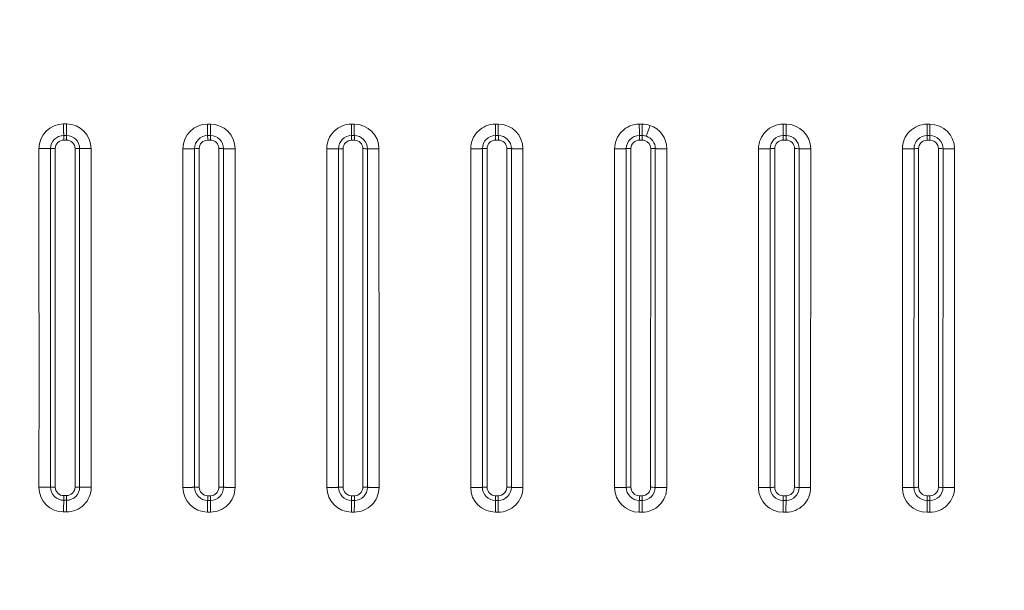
# Model space of a CAD drawing. Extents: x 54 to 323, y 16 to 286.
# Tile 3 of 10: x 118 to 188, y 81 to 121. Entities that reach past the tile are written whole.
import ezdxf
from ezdxf.enums import TextEntityAlignment as Align

# ---------------------------------------------------------------- set-up
doc = ezdxf.new("R2010")
doc.units = 0
doc.layers.get('0').update_dxf_attribs({"lineweight": 13})
doc.styles.get("Standard").update_dxf_attribs({"font": 'isocp.shx'})
doc.dimstyles.get("Standard").update_dxf_attribs({"dimtxt": 2.5, "dimasz": 2.5, "dimexe": 1.25, "dimexo": 0.625, "dimtad": 1, "dimcen": 2.5, "dimadec": 0, "dimazin": 0, "dimtfac": 1, "dimtmove": 0, "dimatfit": 0, "dimfxl": 0, "dimarcsym": 0})

# ---------------------------------------------------------------- blocks, each defined once
blk = doc.blocks.new('*D')
at = {"color": 7, "lineweight": 13, "ltscale": 0.444532}
blk.add_line((81.89, 259.236), (64.109, 259.236), dxfattribs=at)
at = {"color": 7, "lineweight": 13}
for p, q in [((66.109, 238.464), (66.109, 259.236)), ((81.603, 197.598), (57.123, 197.598)), ((59.123, 37.57), (59.123, 197.598)), ((200.618, 197.598), (72.01, 197.598)), ((74.01, 167.684), (74.01, 197.598)), ((181.391, 180.004), (210.488, 163.116)), ((188.398, 167.684), (72.01, 167.684)), ((81.603, 37.57), (57.123, 37.57)), ((82.604, 36.569), (82.604, 15.581)), ((322.632, 36.569), (322.632, 15.581)), ((82.604, 17.581), (322.632, 17.581))]:
    blk.add_line(p, q, dxfattribs=at)
at = {"color": 7, "lineweight": 13, "ltscale": 0.437349}
blk.add_line((81.603, 250.236), (64.109, 250.236), dxfattribs=at)
at = {"color": 7, "lineweight": 13}
for points in [[(66.627, 257.304), (66.109, 259.236), (65.591, 257.304)], [(65.591, 252.168), (66.109, 250.236), (66.627, 252.168)], [(59.64, 195.666), (59.123, 197.598), (58.605, 195.666)], [(74.528, 195.666), (74.01, 197.598), (73.492, 195.666)], [(196.678, 171.73), (194.747, 172.252), (196.158, 170.834)], [(73.492, 169.616), (74.01, 167.684), (74.528, 169.616)], [(208.558, 163.638), (210.488, 163.116), (209.077, 164.533)], [(58.605, 39.501), (59.123, 37.57), (59.64, 39.501)], [(84.535, 18.098), (82.604, 17.581), (84.535, 17.063)], [(320.7, 17.063), (322.632, 17.581), (320.7, 18.098)]]:
    blk.add_lwpolyline(points, dxfattribs=at)
for s, rotation, p, p2 in [('45', 90, (64.109, 238.464), (64.109, 245.236)), ('150', 90, (72.01, 177.387), (72.01, 187.895)), ('%%c', 329.87011, (182.395, 181.733), (184.615, 180.445)), ('90', 329.87011, (185.48, 179.943), (191.337, 176.544)), ('800', 90, (57.123, 112.33), (57.123, 122.838))]:
    blk.add_text(s, height=3.5, rotation=rotation, dxfattribs=at).set_placement(p, p2, align=Align.FIT)
blk.add_text('1200', height=3.5, dxfattribs=at).set_placement((195.496, 19.581), (209.74, 19.581), align=Align.FIT)
blk = doc.blocks.new('BLOCK18')
at = {"color": 7, "lineweight": 13, "ltscale": 0.024984}
blk.add_line((-407.57, -270.01), (-408.57, -270.01), dxfattribs=at)
at = {"color": 7, "lineweight": 13, "ltscale": 0.024988}
blk.add_line((-356.57, -270.05), (-357.57, -270.05), dxfattribs=at)
at = {"color": 7, "lineweight": 13, "ltscale": 0.025016}
blk.add_line((-305.57, -270.07), (-306.57, -270.07), dxfattribs=at)
at = {"color": 7, "lineweight": 13, "ltscale": 0.025009}
blk.add_line((-254.54, -270.05), (-255.54, -270.05), dxfattribs=at)
at = {"color": 7, "lineweight": 13, "ltscale": 0.024996}
for p, q in [((-203.54, -270.05), (-204.54, -270.05)), ((-408.53, -403.35), (-407.53, -403.35)), ((-152.56, -407.57), (-153.56, -407.57))]:
    blk.add_line(p, q, dxfattribs=at)
at = {"color": 7, "lineweight": 13, "ltscale": 0.024995}
for p, q in [((-152.55, -270.07), (-153.55, -270.07)), ((-407.52, -401.7), (-408.52, -401.7)), ((-357.52, -403.38), (-356.52, -403.38)), ((-356.51, -401.72), (-357.51, -401.72)), ((-305.51, -403.38), (-306.51, -403.38)), ((-306.5, -401.73), (-305.5, -401.73)), ((-101.56, -403.42), (-102.56, -403.42)), ((-254.54, -407.55), (-255.54, -407.55)), ((-203.55, -407.56), (-204.55, -407.56))]:
    blk.add_line(p, q, dxfattribs=at)
at = {"color": 7, "lineweight": 13, "ltscale": 0.024998}
for p, q in [((-101.56, -270.08), (-102.56, -270.08)), ((-101.57, -407.58), (-102.57, -407.58))]:
    blk.add_line(p, q, dxfattribs=at)
at = {"color": 7, "lineweight": 13, "ltscale": 0.025031}
blk.add_line((-407.53, -274.08), (-408.53, -274.08), dxfattribs=at)
at = {"color": 7, "lineweight": 13, "ltscale": 0.02503}
blk.add_line((-356.53, -274.11), (-357.53, -274.11), dxfattribs=at)
at = {"color": 7, "lineweight": 13, "ltscale": 0.025017}
for p, q in [((-305.53, -274.13), (-306.53, -274.13)), ((-306.52, -275.76), (-305.52, -275.75))]:
    blk.add_line(p, q, dxfattribs=at)
at = {"color": 7, "lineweight": 13, "ltscale": 0.025007}
blk.add_line((-254.51, -274.1), (-255.51, -274.1), dxfattribs=at)
at = {"color": 7, "lineweight": 13, "ltscale": 0.024992}
blk.add_line((-203.51, -274.1), (-204.51, -274.1), dxfattribs=at)
at = {"color": 7, "lineweight": 13, "ltscale": 0.024991}
for p, q in [((-152.53, -274.11), (-153.53, -274.11)), ((-102.54, -275.74), (-101.54, -275.74))]:
    blk.add_line(p, q, dxfattribs=at)
at = {"color": 7, "lineweight": 13, "ltscale": 0.024993}
for p, q in [((-101.54, -274.12), (-102.54, -274.12)), ((-255.52, -401.73), (-254.52, -401.73)), ((-204.53, -401.74), (-203.53, -401.74)), ((-153.55, -401.75), (-152.55, -401.75))]:
    blk.add_line(p, q, dxfattribs=at)
at = {"color": 7, "lineweight": 13, "ltscale": 0.025051}
for p, q in [((-408.52, -275.71), (-407.51, -275.71)), ((-357.52, -275.74), (-356.51, -275.74))]:
    blk.add_line(p, q, dxfattribs=at)
at = {"color": 7, "lineweight": 13, "ltscale": 0.025006}
blk.add_line((-255.49, -275.72), (-254.49, -275.72), dxfattribs=at)
at = {"color": 7, "lineweight": 13, "ltscale": 0.129398}
blk.add_line((-213.28, -278.79), (-213.28, -283.96), dxfattribs=at)
at = {"color": 7, "lineweight": 13, "ltscale": 0.129394}
blk.add_line((-209.15, -278.74), (-209.15, -283.91), dxfattribs=at)
at = {"color": 7, "lineweight": 13, "ltscale": 0.129393}
blk.add_line((-207.5, -283.89), (-207.5, -278.72), dxfattribs=at)
at = {"color": 7, "lineweight": 13, "ltscale": 0.02499}
for p, q in [((-204.5, -275.72), (-203.5, -275.72)), ((-153.52, -275.73), (-152.52, -275.73))]:
    blk.add_line(p, q, dxfattribs=at)
at = {"color": 7, "lineweight": 13}
for p, q in [((-200.53, -398.74), (-200.5, -278.72)), ((-198.87, -278.74), (-198.9, -398.76)), ((-194.79, -278.8), (-194.81, -398.82)), ((-162.31, -398.83), (-162.29, -278.81)), ((-158.19, -398.77), (-158.17, -278.75)), ((-156.54, -398.75), (-156.52, -278.73)), ((-149.55, -398.75), (-149.52, -278.73)), ((-147.89, -278.75), (-147.91, -398.77)), ((-143.81, -278.82), (-143.82, -398.83)), ((-111.31, -398.84), (-111.3, -278.82)), ((-107.2, -398.78), (-107.18, -278.76)), ((-105.56, -398.75), (-105.54, -278.74)), ((-98.54, -278.74), (-98.56, -398.75)), ((-96.92, -398.78), (-96.91, -278.76)), ((-92.83, -398.84), (-92.81, -278.83)), ((-213.28, -283.96), (-213.3, -398.81)), ((-209.15, -283.91), (-209.18, -398.76)), ((-207.53, -398.74), (-207.5, -283.89)), ((-251.52, -398.73), (-251.5, -336.15)), ((-249.87, -336.17), (-249.88, -398.75)), ((-245.79, -336.23), (-245.8, -398.81)), ((-264.28, -350.59), (-264.29, -398.8)), ((-260.15, -350.55), (-260.16, -398.75)), ((-258.51, -398.73), (-258.5, -350.53))]:
    blk.add_line(p, q, dxfattribs=at)
at = {"color": 7, "lineweight": 13, "ltscale": 0.024994}
for p, q in [((-254.53, -403.39), (-255.52, -403.39)), ((-203.54, -403.4), (-204.54, -403.4)), ((-152.55, -403.41), (-153.55, -403.41)), ((-102.56, -401.75), (-101.56, -401.75)), ((-305.53, -407.53), (-306.53, -407.53))]:
    blk.add_line(p, q, dxfattribs=at)
at = {"color": 7, "lineweight": 13, "ltscale": 0.041644}
for p, q in [((-102.56, -401.75), (-102.56, -403.42)), ((-101.56, -401.75), (-101.56, -403.42))]:
    blk.add_line(p, q, dxfattribs=at)
at = {"color": 7, "lineweight": 13, "ltscale": 0.025012}
for p, q in [((-408.55, -407.49), (-407.55, -407.49)), ((-357.54, -407.52), (-356.54, -407.52))]:
    blk.add_line(p, q, dxfattribs=at)
at = {"color": 7, "lineweight": 13}
for centre, radius, start, end in [((-408.57, -278.75), 8.74, 90.0124, 180.0073), ((-407.56, -278.76), 8.75, 0.0558, 90.0545), ((-357.57, -278.79), 8.74, 90.0114, 180.0072), ((-356.56, -278.8), 8.75, 0.0619, 90.0561), ((-306.57, -278.81), 8.74, 90.0099, 180.0171), ((-305.56, -278.82), 8.75, 0.0632, 90.0587), ((-255.54, -278.79), 8.74, 89.9975, 180.0124), ((-48.68, -270.33), 206.87, 179.9224, 181.0456), ((-47.34, -270.33), 207.2, 179.9219, 181.0433), ((-254.54, -278.8), 8.75, 0.0304, 90.0209), ((-204.54, -278.79), 8.74, 89.9798, 180.0057), ((28.66, -270.45), 233.2, 179.9015, 180.8965), ((30.41, -270.45), 233.95, 179.9019, 180.8938), ((-203.54, -278.79), 8.74, 71.4464, 89.9799), ((421.68, -479.69), 656.65, 161.42373, 161.77646), ((-203.54, -278.8), 8.75, 359.9977, 71.444), ((-153.55, -278.81), 8.74, 89.9777, 180.0023), ((140.33, -270.47), 293.88, 179.9203, 180.7089), ((143.25, -270.5), 295.8, 179.9156, 180.6991), ((-152.55, -278.81), 8.75, 359.9986, 89.9725), ((-102.56, -278.82), 8.74, 89.9795, 179.9964), ((375.84, -270.49), 478.39, 179.9513, 180.4353), ((384.2, -270.51), 485.75, 179.9499, 180.4265), ((-101.56, -278.83), 8.75, 0.0021, 89.9878), ((-408.53, -278.72), 4.64, 90.0113, 179.9785), ((-485.45, -275.56), 76.93, 359.8893, 1.1019), ((-407.52, -278.72), 4.64, 0.0518, 90.0859), ((-485.18, -275.62), 77.66, 359.937, 1.1381), ((-357.53, -278.76), 4.64, 90.0088, 179.9812), ((-434.03, -275.59), 76.52, 359.8901, 1.1077), ((-356.52, -278.75), 4.64, 0.0589, 90.0873), ((-433.78, -275.66), 77.26, 359.9379, 1.1436), ((-306.53, -278.77), 4.64, 90.0026, 179.9794), ((-385.94, -275.66), 79.42, 359.9306, 1.1022), ((-305.52, -278.77), 4.64, 0.0682, 90.096), ((-384.99, -275.66), 79.48, 359.9304, 1.1011), ((-255.51, -278.74), 4.64, 90.0049, 179.9897), ((-339.7, -275.59), 84.21, 359.9125, 1.0159), ((-254.5, -278.74), 4.64, 0.0197, 90.0426), ((-338.84, -275.6), 84.35, 359.9138, 1.0154), ((-204.51, -278.74), 4.64, 90.0066, 180.0049), ((-299.58, -275.54), 95.08, 359.8934, 0.8694), ((-203.51, -278.73), 4.64, 71.4421, 89.9884), ((-298.89, -275.54), 95.39, 359.8931, 0.8659), ((-203.51, -278.74), 4.64, 359.9748, 71.4382), ((-153.53, -278.75), 4.64, 90.008, 180.0086), ((-273.63, -275.55), 120.11, 359.9129, 0.6846), ((-152.53, -278.75), 4.64, 359.9674, 89.9676), ((-273.39, -275.55), 120.88, 359.9139, 0.6806), ((-102.54, -278.76), 4.64, 90.0119, 180.01), ((-298.91, -275.55), 196.37, 359.9459, 0.4174), ((-101.55, -278.76), 4.64, 359.9695, 89.9723), ((-300.91, -275.55), 199.37, 359.947, 0.4114), ((-416.88, -50.16), 228.59, 269.8916, 270.9287), ((-148673.04, -357.48), 148255.75, 359.9840559, 0.0304273), ((-411.68, -367.96), 89.25, 89.8945, 90.9571), ((-146230.27, -342.6), 145817.11, 359.977953, 0.0251001), ((-408.52, -278.71), 3, 90.0065, 179.9699), ((-145303.28, -336.72), 144891.77, 359.9754927, 0.0229408), ((-407.51, -278.71), 3, 0.0565, 90.093), ((-141219.31, -325.55), 140814.8, 359.9702362, 0.0190608), ((-404.31, -361.51), 82.81, 89.0148, 90.1407), ((-141990.52, -331.49), 141587.64, 359.9727981, 0.0213572), ((-399.32, -73.87), 204.88, 269.0038, 270.1415), ((-143888.19, -346.77), 143489.39, 359.9792444, 0.0271625), ((-149829.52, -369.72), 149463.23, 359.9888621, 0.0348554), ((-360.68, -356.15), 77.41, 89.8803, 91.1054), ((-147909.68, -354.12), 147547.53, 359.9826759, 0.029266), ((-357.52, -278.74), 3, 90.0034, 179.9723), ((-147077.33, -347.96), 146716.83, 359.9801756, 0.0270294), ((-356.51, -278.74), 3, 0.0646, 90.0947), ((-142804.93, -336.39), 142451.43, 359.9749319, 0.0231914), ((-353.31, -350.7), 71.96, 88.8652, 90.1608), ((-143556.44, -342.64), 143204.57, 359.9775566, 0.0255633), ((-144987.72, -358.54), 144639.93, 359.9840598, 0.0315927), ((-150396.12, -382.27), 150080.85, 359.9936942, 0.0394942), ((-309.67, -346.43), 67.67, 89.8769, 91.2779), ((-148817.33, -366.32), 148506.19, 359.9874913, 0.0337769), ((-306.52, -278.76), 3, 89.9816, 179.9512), ((-148270.65, -360.06), 147961.15, 359.9850293, 0.0314853), ((-305.51, -278.75), 3, 0.0882, 90.1226), ((-302.32, -342.04), 63.29, 88.7015, 90.1749), ((-144061.31, -348.01), 143758.81, 359.9797866, 0.0276031), ((-144449.44, -354.33), 144148.58, 359.9823479, 0.0300361), ((-145171.43, -370.16), 144874.64, 359.9886777, 0.0361294), ((-137295.3, -326.98), 137031.03, 359.990127, 0.0201498), ((-258.66, -339.02), 60.3, 89.8405, 91.4121), ((-135996.19, -313.12), 135736.04, 359.984202, 0.0145109), ((-255.49, -278.72), 3, 90.0001, 179.9782), ((-135699.75, -307.71), 135441.26, 359.9818863, 0.0122611), ((-254.49, -278.72), 3, 0.0219, 90.0531), ((-133987.11, -295.05), 133735.61, 359.9823892, 0.0069947), ((-251.32, -335.4), 56.67, 88.5264, 90.1728), ((-134345.88, -300.65), 134096.02, 359.984823, 0.0093631), ((-134525.35, -314.59), 134279.57, 359.9907675, 0.0152757), ((-207.69, -333.1), 54.38, 89.7982, 91.5392), ((-204.5, -278.72), 3, 90.0213, 180.0168), ((-203.5, -278.71), 2.99, 71.4421, 89.9883), ((-203.5, -278.72), 3, 359.966, 71.427), ((-200.35, -330.23), 51.51, 88.3554, 90.1687), ((-156.71, -328.51), 49.78, 89.7822, 91.6817), ((-153.52, -278.73), 3, 90.0253, 180.0243), ((-152.52, -278.73), 3, 359.9497, 89.9522), ((-149.37, -326.42), 47.68, 88.2255, 90.1872), ((-105.72, -325.14), 46.4, 89.7728, 91.8065), ((-102.54, -278.74), 3, 90.03, 180.0273), ((-101.54, -278.74), 3, 359.9507, 89.9557), ((-98.38, -323.92), 45.19, 88.1291, 90.2039), ((-416.71, -187.77), 210.97, 269.8398, 270.9602), ((-408.55, -398.74), 8.75, 179.9771, 269.971), ((-411.76, -481.17), 82.47, 89.8368, 90.9833), ((-408.53, -398.71), 4.64, 179.9585, 269.9833), ((-408.52, -398.7), 3, 179.9578, 269.9861), ((-407.55, -398.75), 8.74, 269.9918, 359.9971), ((-407.53, -398.71), 4.64, 270.0155, 359.9854), ((-407.52, -398.7), 3, 270.0162, 359.9824), ((-404.39, -476.78), 78.09, 88.8974, 90.0952), ((-357.54, -398.77), 8.75, 179.9839, 269.973), ((-360.73, -469.8), 71.08, 89.8213, 91.1514), ((-357.52, -398.74), 4.64, 179.9661, 269.9852), ((-357.51, -398.72), 3, 179.9661, 269.9882), ((-356.54, -398.78), 8.74, 269.9892, 359.9999), ((-356.52, -398.74), 4.64, 270.0128, 359.9884), ((-356.52, -398.72), 3, 270.0129, 359.9853), ((-353.37, -466.24), 67.52, 88.7333, 90.1187), ((-306.53, -398.79), 8.75, 179.9941, 269.9787), ((-309.69, -461.16), 62.43, 89.8237, 91.3378), ((-306.51, -398.74), 4.64, 179.9701, 269.9824), ((-306.5, -398.73), 3, 179.9589, 269.9717), ((-305.53, -398.79), 8.74, 269.9885, 359.9993), ((-305.51, -398.74), 4.64, 270.0159, 359.997), ((-305.51, -398.72), 3, 270.0305, 0.0093), ((-302.36, -458.24), 59.52, 88.5706, 90.1426), ((-255.54, -398.8), 8.75, 179.9873, 269.9734), ((-258.71, -454.54), 55.81, 89.8008, 91.494), ((-255.52, -398.75), 4.64, 179.9588, 269.972), ((-255.51, -398.73), 3, 179.9423, 269.957), ((-254.54, -398.81), 8.74, 269.9849, 359.9995), ((-254.53, -398.75), 4.64, 270.0141, 0.0015), ((-254.52, -398.73), 3, 270.0314, 0.0161), ((-251.37, -452.2), 53.47, 88.4118, 90.1623), ((-204.55, -398.81), 8.75, 179.9917, 269.976), ((-207.72, -449.58), 50.84, 89.7866, 91.644), ((-204.54, -398.76), 4.64, 179.963, 269.9708), ((-204.53, -398.74), 3, 179.9458, 269.9544), ((-203.55, -398.82), 8.74, 269.9835, 359.9988), ((-203.54, -398.76), 4.64, 270.0126, 0.0049), ((-203.53, -398.74), 3, 270.0304, 0.0209), ((-200.38, -447.78), 49.04, 88.2719, 90.1819), ((-153.56, -398.83), 8.75, 179.9956, 269.9816), ((-156.73, -446), 47.25, 89.7756, 91.7723), ((-153.55, -398.77), 4.64, 179.9676, 269.9718), ((-153.54, -398.75), 3, 179.95, 269.9547), ((-152.56, -398.83), 8.74, 269.9842, 359.9972), ((-152.55, -398.75), 3, 270.0298, 0.0247), ((-152.55, -398.77), 4.64, 270.0118, 0.0079), ((-149.39, -444.73), 45.98, 88.16, 90.199), ((-102.57, -398.84), 8.75, 179.998, 269.9897), ((-105.74, -443.77), 45.02, 89.7694, 91.8629), ((-102.56, -398.78), 4.64, 179.9724, 269.9746), ((-102.56, -398.75), 3, 179.9549, 269.9575), ((-101.57, -398.84), 8.74, 269.9875, 359.9932), ((-101.56, -398.75), 3, 270.0302, 0.0266), ((-101.56, -398.78), 4.64, 270.0123, 0.0099), ((-98.4, -443.05), 44.3, 88.0922, 90.2112), ((-73.68, -407.07), 334.88, 179.3645, 180.0725), ((-539.56, -401.86), 131.03, 359.3477, 0.0714), ((-70.43, -407.02), 337.13, 179.3777, 180.0809), ((-538.49, -401.91), 130.97, 359.3695, 0.0935), ((-16.59, -407.09), 340.95, 179.3763, 180.0726), ((-490.84, -401.89), 133.33, 359.3591, 0.0713), ((-13.14, -407.04), 343.4, 179.3897, 180.081), ((-489.82, -401.94), 133.3, 359.3812, 0.0935), ((52.41, -407.03), 358.95, 179.4175, 180.0796), ((-445.86, -401.9), 139.35, 359.3877, 0.0699), ((53.86, -407.04), 359.4, 179.4174, 180.0788), ((-445.03, -401.89), 139.53, 359.3878, 0.0692), ((135.02, -407.07), 390.57, 179.4599, 180.0693), ((-407.08, -401.89), 151.57, 359.4323, 0.0604), ((136.87, -407.07), 391.41, 179.4613, 180.0693), ((-406.4, -401.89), 151.88, 359.4333, 0.06), ((245.9, -407.09), 450.45, 179.5303, 180.0592), ((-379.14, -401.9), 174.61, 359.5057, 0.0515), ((248.33, -407.1), 451.89, 179.5317, 180.059), ((-378.97, -401.9), 175.44, 359.5078, 0.051), ((427.24, -407.11), 580.81, 179.63502, 180.04558), ((-378.83, -401.9), 225.28, 359.6156, 0.039), ((432.06, -407.12), 584.62, 179.63669, 180.04458), ((-379.57, -401.9), 227.03, 359.6184, 0.0385), ((823.23, -407.15), 925.8, 179.76894, 180.02666), ((836.76, -407.15), 938.32, 179.77207, 180.02636)]:
    blk.add_arc(centre, radius, start, end, dxfattribs=at)
for points in [[(-408.53, -274.08), (-408.55, -273.47), (-408.56, -272.66), (-408.57, -271.8), (-408.57, -270.9), (-408.57, -270.01)], [(-407.53, -274.08), (-407.55, -273.47), (-407.56, -272.66), (-407.57, -271.8), (-407.57, -270.9), (-407.57, -270.01)], [(-357.53, -274.11), (-357.55, -273.51), (-357.56, -272.7), (-357.57, -271.84), (-357.57, -270.94), (-357.57, -270.05)], [(-356.53, -274.11), (-356.55, -273.5), (-356.56, -272.7), (-356.57, -271.84), (-356.57, -270.94), (-356.57, -270.05)], [(-306.53, -274.13), (-306.55, -273.52), (-306.56, -272.72), (-306.57, -271.86), (-306.57, -270.97), (-306.57, -270.07)], [(-305.53, -274.13), (-305.55, -273.52), (-305.56, -272.72), (-305.57, -271.86), (-305.57, -270.97), (-305.57, -270.07)], [(-362.17, -278.76), (-362.81, -278.77), (-363.63, -278.78), (-364.51, -278.79), (-365.41, -278.79), (-366.31, -278.79)], [(-351.88, -278.75), (-351.27, -278.77), (-350.47, -278.78), (-349.6, -278.78), (-348.71, -278.79), (-347.82, -278.79)], [(-311.17, -278.77), (-311.81, -278.79), (-312.63, -278.8), (-313.51, -278.81), (-314.41, -278.82), (-315.31, -278.82)], [(-300.89, -278.77), (-300.27, -278.78), (-299.47, -278.8), (-298.6, -278.81), (-297.71, -278.81), (-296.82, -278.81)], [(-260.15, -278.74), (-260.79, -278.76), (-261.61, -278.78), (-262.48, -278.78), (-263.38, -278.79), (-264.28, -278.79)], [(-249.86, -278.74), (-249.25, -278.76), (-248.45, -278.78), (-247.58, -278.79), (-246.69, -278.79), (-245.79, -278.79)], [(-209.15, -278.74), (-209.78, -278.76), (-210.6, -278.78), (-211.48, -278.78), (-212.38, -278.79), (-213.28, -278.79)], [(-198.87, -278.74), (-198.26, -278.76), (-197.45, -278.78), (-196.59, -278.79), (-195.69, -278.8), (-194.79, -278.8)], [(-158.17, -278.75), (-158.8, -278.78), (-159.62, -278.79), (-160.49, -278.8), (-161.39, -278.81), (-162.29, -278.81)], [(-147.89, -278.75), (-147.27, -278.78), (-146.47, -278.8), (-145.6, -278.81), (-144.7, -278.81), (-143.81, -278.82)], [(-107.18, -278.76), (-107.81, -278.79), (-108.63, -278.81), (-109.5, -278.82), (-110.4, -278.82), (-111.3, -278.82)], [(-96.91, -278.76), (-96.29, -278.79), (-95.48, -278.81), (-94.61, -278.82), (-93.71, -278.83), (-92.81, -278.83)], [(-402.89, -398.71), (-402.27, -398.73), (-401.47, -398.74), (-400.6, -398.75), (-399.71, -398.75), (-398.81, -398.75)], [(-362.16, -398.74), (-362.79, -398.75), (-363.61, -398.76), (-364.48, -398.77), (-365.39, -398.77), (-366.29, -398.77)], [(-351.88, -398.74), (-351.27, -398.75), (-350.46, -398.77), (-349.59, -398.78), (-348.7, -398.78), (-347.8, -398.78)], [(-311.15, -398.74), (-311.78, -398.76), (-312.6, -398.77), (-313.48, -398.78), (-314.38, -398.78), (-315.28, -398.78)], [(-300.87, -398.74), (-300.26, -398.76), (-299.45, -398.78), (-298.58, -398.79), (-297.69, -398.79), (-296.79, -398.79)], [(-260.16, -398.75), (-260.8, -398.77), (-261.61, -398.78), (-262.48, -398.79), (-263.39, -398.8), (-264.29, -398.8)], [(-249.88, -398.75), (-249.27, -398.77), (-248.46, -398.79), (-247.59, -398.8), (-246.7, -398.81), (-245.8, -398.81)], [(-209.18, -398.76), (-209.81, -398.78), (-210.62, -398.8), (-211.5, -398.81), (-212.4, -398.81), (-213.3, -398.81)], [(-198.9, -398.76), (-198.28, -398.79), (-197.47, -398.8), (-196.6, -398.81), (-195.71, -398.82), (-194.81, -398.82)], [(-158.19, -398.77), (-158.82, -398.79), (-159.63, -398.81), (-160.51, -398.82), (-161.41, -398.83), (-162.31, -398.83)], [(-147.91, -398.77), (-147.29, -398.8), (-146.48, -398.82), (-145.61, -398.83), (-144.72, -398.83), (-143.82, -398.83)], [(-107.2, -398.78), (-107.83, -398.8), (-108.64, -398.82), (-109.51, -398.83), (-110.41, -398.84), (-111.31, -398.84)], [(-96.92, -398.78), (-96.3, -398.8), (-95.49, -398.82), (-94.62, -398.84), (-93.72, -398.84), (-92.83, -398.84)]]:
    blk.add_open_spline(points, degree=5, dxfattribs=at)

msp = doc.modelspace()

# ---------------------------------------------------------------- block references
at = {"lineweight": 0, "xscale": 0.2, "yscale": 0.2, "zscale": 0.2}
msp.add_blockref('BLOCK18', (202.6178, 167.6839), dxfattribs=at)

# ---------------------------------------------------------------- dimensions: what is measured, and where the dimension line sits
at = {"color": 0, "lineweight": 0}
dim = msp.add_diameter_dim_2p(p1=(210.4883, 163.116), p2=(194.7473, 172.2517), text='%%c90', dimstyle='Standard', override={"dimlfac": 5}, dxfattribs=at)
dim.commit()
dim.dimension.update_dxf_attribs({"geometry": '*D', "text_midpoint": (185.8618, 177.4087), "dimtype": 163})
for base, p1, p2, angle, middle, dimtype in [((74.0099, 197.5982), (190.3978, 167.6839), (202.6178, 197.5982), 89.999523, (74.0099, 182.641), 160), ((59.1227, 197.5982), (83.6029, 37.5696), (83.6029, 197.5982), 89.999523, (59.1227, 117.5839), 160), ((322.6321, 17.5808), (82.6035, 38.569), (322.6321, 38.569), 0, (202.6178, 17.5808), 161), ((66.109, 250.2362), (83.8903, 259.2362), (83.6029, 250.2362), 269.998569, (66.109, 241.8502), 160)]:
    dim = msp.add_linear_dim(base=base, p1=p1, p2=p2, angle=angle, dimstyle='Standard', override={"dimlfac": 5}, dxfattribs=at)
    dim.commit()
    dim.dimension.update_dxf_attribs({"geometry": '*D', "text_midpoint": middle, "dimtype": dimtype})

doc.saveas('drawing.dxf')
